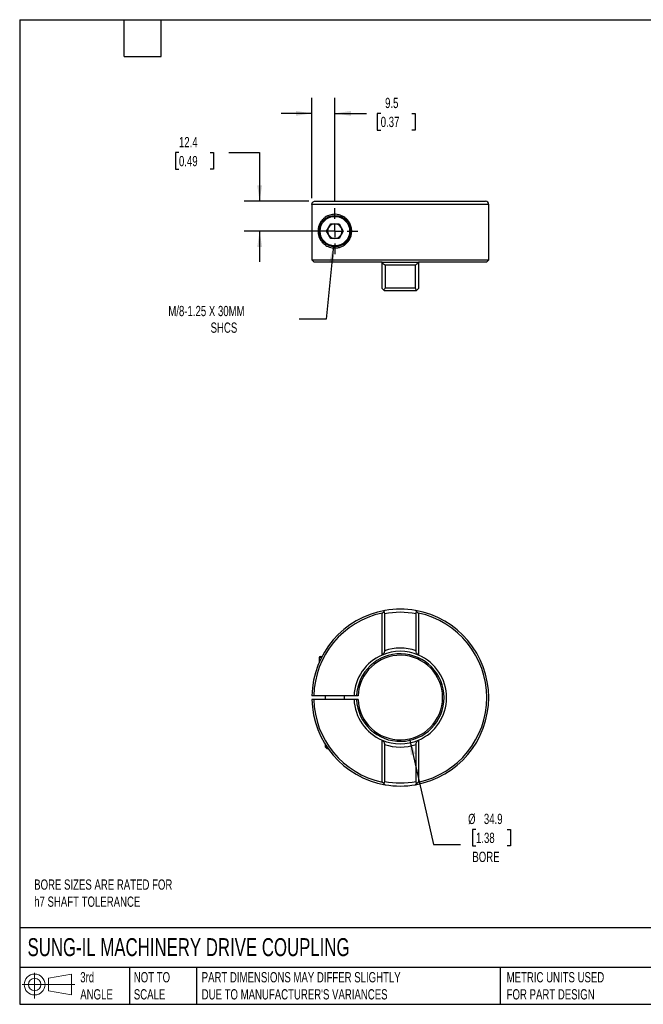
# Model space of a CAD drawing. Header units: millimetres. Extents: x 13 to 546, y 13 to 419.
# Tile 1 of 2: x 13 to 270, y 13 to 419. Entities that reach past the tile are written whole.
import ezdxf

# ---------------------------------------------------------------- set-up
doc = ezdxf.new("R2010")
doc.units = ezdxf.units.MM
doc.header["$LTSCALE"] = 2
doc.linetypes.add('SLD-Center', pattern=[19.05, 15.24, -1.27, 1.27, -1.27])
doc.linetypes.add('SLD-Solid', pattern=[0])
doc.layers.add('CENTER', color=40, linetype='SLD-Center')
doc.layers.add('SLD-DEFPOINTS', color=7, linetype='Continuous')
doc.layers.add('DIMENSIONS', color=140, linetype='SLD-Solid', lineweight=25)
doc.layers.add('TEXT', color=140, linetype='SLD-Solid', lineweight=25)
doc.styles.add('SLDTEXTSTYLE0', font='TXT', dxfattribs={"width": 0.7})
doc.dimstyles.new('SLDDIMSTYLE0', dxfattribs={"dimtxt": 4.316016, "dimasz": 6.604, "dimexe": 0, "dimexo": 0.0625, "dimgap": 1.079004, "dimtad": 0, "dimtih": 1, "dimtoh": 1, "dimdec": 1, "dimrnd": 1e-09, "dimzin": 12, "dimdsep": 46, "dimtxsty": 'SLDTEXTSTYLE0', "dimsah": 1, "dimcen": 0, "dimadec": 0, "dimazin": 3, "dimtfac": 1, "dimtdec": 1, "dimtofl": 0, "dimtmove": 0, "dimatfit": 3, "dimfxl": 0, "dimfrac": 2, "dimtolj": 1, "dimtzin": 12, "dimarcsym": 0})
doc.dimstyles.new('SLDDIMSTYLE3', dxfattribs={"dimtxt": 4.316016, "dimasz": 6.604, "dimexe": 0, "dimexo": 0.0625, "dimgap": 1.079004, "dimtad": 0, "dimtih": 1, "dimtoh": 1, "dimdec": 1, "dimrnd": 1e-09, "dimzin": 12, "dimdsep": 46, "dimtxsty": 'SLDTEXTSTYLE0', "dimsah": 1, "dimcen": 0.09, "dimadec": 0, "dimazin": 3, "dimtfac": 1, "dimtdec": 1, "dimtmove": 0, "dimatfit": 0, "dimfxl": 0, "dimfrac": 2, "dimtolj": 1, "dimtzin": 12, "dimarcsym": 0})
doc.dimstyles.new('SLDDIMSTYLE4', dxfattribs={"dimtxt": 4.316016, "dimasz": 6.604, "dimexe": 0, "dimexo": 0.0625, "dimgap": 1.079004, "dimtad": 0, "dimtih": 1, "dimtoh": 1, "dimdec": 1, "dimrnd": 1e-09, "dimzin": 12, "dimdsep": 46, "dimtxsty": 'SLDTEXTSTYLE0', "dimsah": 1, "dimcen": 0, "dimadec": 0, "dimazin": 3, "dimtfac": 1, "dimtdec": 1, "dimtofl": 0, "dimtmove": 0, "dimatfit": 3, "dimfxl": 0, "dimfrac": 2, "dimtolj": 1, "dimtzin": 12, "dimarcsym": 0})

# ---------------------------------------------------------------- blocks, each defined once
blk = doc.blocks.new('Block11')
at = {"color": 7, "linetype": 'SLD-Solid', "lineweight": 18}
for p, q in [((5.18, 10.62), (5.18, 0)), ((10.96, 8.33), (20.35, 10.06)), ((10.96, 3.19), (10.96, 8.33)), ((20.35, 10.06), (20.35, 1.46)), ((0, 5.76), (21.75, 5.76)), ((10.96, 3.19), (20.35, 1.46))]:
    blk.add_line(p, q, dxfattribs=at)
for radius in [4.3, 2.57]:
    blk.add_circle((5.18, 5.76), radius, dxfattribs=at)
blk = doc.blocks.new('Block12')
at = {"layer": 'SLD-DEFPOINTS'}
blk.add_blockref('Block11', (0, 0), dxfattribs=at)
blk = doc.blocks.new('_D')
at = {"layer": 'DIMENSIONS'}
for p, q in [((173.65, 122.26), (183.51, 78.64)), ((201.05, 84.91), (199.6, 84.91)), ((199.6, 84.91), (199.6, 78.05)), ((213.88, 84.91), (215.33, 84.91)), ((215.33, 84.91), (215.33, 78.05)), ((183.51, 78.64), (194.62, 78.64)), ((199.6, 78.05), (201.05, 78.05)), ((215.33, 78.05), (213.88, 78.05))]:
    blk.add_line(p, q, dxfattribs=at)
blk.add_solid([(173.65, 122.26), (174.11, 115.6), (176.1, 116.05)], dxfattribs=at)
at = {"layer": 'DIMENSIONS', "char_height": 4.233, "attachment_point": 1, "style": 'SLDTEXTSTYLE0'}
for s, insert in [('%%c', (197.79, 91.33)), ('34.9', (204.31, 91.33)), ('1.38', (201.05, 83.51)), ('BORE', (199.56, 75.68))]:
    blk.add_mtext(s, dxfattribs=dict(at, insert=insert))
blk = doc.blocks.new('_D_4')
at = {"layer": 'DIMENSIONS'}
for p, q in [((78.44, 364.25), (76.99, 364.25)), ((76.99, 364.25), (76.99, 357.39)), ((91.27, 364.25), (92.72, 364.25)), ((92.72, 364.25), (92.72, 357.39)), ((99.05, 364.25), (111.75, 364.25)), ((111.75, 364.25), (111.75, 344.18)), ((76.99, 357.39), (78.44, 357.39)), ((92.72, 357.39), (91.27, 357.39)), ((132.07, 344.18), (105.4, 344.18)), ((140.26, 331.83), (105.4, 331.83)), ((111.75, 331.83), (111.75, 319.13))]:
    blk.add_line(p, q, dxfattribs=at)
for points in [[(111.75, 344.18), (112.77, 350.78), (110.74, 350.78)], [(111.75, 331.83), (110.74, 325.23), (112.77, 325.23)]]:
    blk.add_solid(points, dxfattribs=at)
at = {"layer": 'DIMENSIONS', "char_height": 4.233, "attachment_point": 1, "style": 'SLDTEXTSTYLE0'}
for s, insert in [('12.4', (78.44, 370.68)), ('0.49', (78.44, 362.85))]:
    blk.add_mtext(s, dxfattribs=dict(at, insert=insert))
blk = doc.blocks.new('_D_5')
at = {"layer": 'DIMENSIONS'}
for p, q in [((133.31, 345.42), (133.31, 386.78)), ((142.8, 343.86), (142.8, 386.78)), ((133.31, 380.43), (120.61, 380.43)), ((142.8, 380.43), (155.87, 380.43)), ((161.72, 380.43), (160.27, 380.43)), ((160.27, 380.43), (160.27, 373.57)), ((174.55, 380.43), (176, 380.43)), ((176, 380.43), (176, 373.57)), ((160.27, 373.57), (161.72, 373.57)), ((176, 373.57), (174.55, 373.57))]:
    blk.add_line(p, q, dxfattribs=at)
for points in [[(133.31, 380.43), (126.7, 381.44), (126.7, 379.41)], [(142.8, 380.43), (149.4, 379.41), (149.4, 381.44)]]:
    blk.add_solid(points, dxfattribs=at)
at = {"layer": 'DIMENSIONS', "char_height": 4.233, "attachment_point": 1, "style": 'SLDTEXTSTYLE0'}
for s, insert in [('9.5', (163.52, 386.85)), ('0.37', (161.72, 379.02))]:
    blk.add_mtext(s, dxfattribs=dict(at, insert=insert))
blk = doc.blocks.new('_D_6')
at = {"layer": 'DIMENSIONS'}
for p, q in [((142.19, 325.76), (139.17, 295.52)), ((139.17, 295.52), (128.05, 295.52))]:
    blk.add_line(p, q, dxfattribs=at)
blk.add_solid([(142.19, 325.76), (140.52, 319.29), (142.55, 319.09)], dxfattribs=at)
at = {"layer": 'DIMENSIONS', "attachment_point": 1, "style": 'SLDTEXTSTYLE0'}
for s, insert, char_height in [('M/8-1.25 X 30MM', (74.05, 300.97), 4.2333), ('SHCS', (91.51, 294.11), 4.233)]:
    blk.add_mtext(s, dxfattribs=dict(at, insert=insert, char_height=char_height))
blk = doc.blocks.new('SW_CENTERMARKSYMBOL_0')
at = {"layer": 'CENTER', "color": 0}
for p, q in [((0, 5.08), (0, 9.49)), ((-5.08, 0), (-9.49, 0)), ((0, 0), (-2.54, 0)), ((0, 0), (0, 2.54)), ((0, 0), (0, -2.54)), ((0, 0), (2.54, 0)), ((5.08, 0), (9.49, 0)), ((0, -5.08), (0, -9.49))]:
    blk.add_line(p, q, dxfattribs=at)

msp = doc.modelspace()

# ---------------------------------------------------------------- linework, layer by layer
for p, q in [((133.31, 342.88), (133.31, 319.98)), ((206.3, 342.88), (133.31, 342.88)), ((134.61, 344.18), (205, 344.18)), ((206.3, 319.98), (206.3, 342.88)), ((139.34, 331.83), (141.07, 334.83)), ((141.07, 334.83), (144.53, 334.83)), ((144.53, 334.83), (146.26, 331.83)), ((141.07, 328.83), (139.34, 331.83)), ((146.26, 331.83), (144.53, 328.83)), ((144.53, 328.83), (141.07, 328.83)), ((133.31, 319.98), (206.3, 319.98)), ((134.11, 319.18), (133.31, 319.98)), ((134.11, 319.18), (162.3, 319.18)), ((162.3, 318.88), (162.3, 319.18)), ((177.3, 318.88), (162.3, 318.88)), ((162.3, 318.76), (162.3, 318.88)), ((162.3, 308.18), (162.3, 318.76)), ((176.06, 317.78), (163.54, 317.78)), ((163.54, 317.78), (163.54, 308.48)), ((176.06, 308.48), (176.06, 317.78)), ((177.3, 319.18), (205.5, 319.18)), ((177.3, 319.18), (177.3, 318.88)), ((177.3, 318.88), (177.3, 318.76)), ((177.3, 318.76), (177.3, 308.18)), ((205.5, 319.18), (206.3, 319.98)), ((162.98, 307.5), (162.3, 308.18)), ((176.3, 307.18), (163.3, 307.18)), ((163.54, 308.48), (176.06, 308.48)), ((177.3, 308.18), (176.62, 307.5)), ((162.98, 174.7), (162.3, 174.02)), ((162.3, 174.02), (162.3, 174.2)), ((162.3, 156.9), (162.3, 174.02)), ((163.3, 173.89), (163.3, 158.63)), ((176.3, 158.63), (176.3, 173.89)), ((177.3, 174.02), (176.62, 174.7)), ((177.3, 174.2), (177.3, 174.02)), ((177.3, 174.02), (177.3, 156.9)), ((136.3, 155.9), (136.3, 153.79)), ((137.29, 155.9), (136.3, 155.9)), ((136.7, 156.3), (137.5, 156.3)), ((134.11, 140.05), (133.31, 140.05)), ((134.11, 138.55), (133.31, 138.55)), ((150.71, 140.05), (134.11, 140.05)), ((150.71, 138.55), (134.11, 138.55)), ((138.8, 140.05), (138.8, 138.55)), ((146.8, 138.55), (146.8, 140.05)), ((151.75, 140.05), (150.71, 140.05)), ((151.75, 138.55), (150.71, 138.55)), ((152.35, 140.05), (151.75, 140.05)), ((152.35, 138.55), (151.75, 138.55)), ((138.8, 120.03), (138.8, 118.99)), ((138.8, 118.99), (139.49, 118.3)), ((138.8, 118.99), (139.47, 118.99)), ((139.49, 118.3), (139.95, 118.3)), ((162.3, 104.58), (162.3, 121.69)), ((163.3, 119.96), (163.3, 104.7)), ((176.3, 104.7), (176.3, 119.96)), ((177.3, 121.69), (177.3, 104.58)), ((162.3, 104.58), (162.98, 103.89)), ((162.3, 104.39), (162.3, 104.57)), ((176.62, 103.89), (177.3, 104.58)), ((177.3, 104.57), (177.3, 104.39))]:
    msp.add_line(p, q)
for radius in [6.5, 6.1]:
    msp.add_circle((142.8, 331.83), radius)
for centre, radius, start, end in [((205, 342.88), 1.3, 0, 90), ((142.8, 331.83), 3, 150, 210), ((142.8, 331.83), 3, 90, 150), ((142.8, 331.83), 3, 30, 90), ((142.8, 331.83), 3, 330, 30), ((142.8, 331.83), 3, 210, 270), ((142.8, 331.83), 3, 270, 330), ((169.8, 139.3), 36.5, 99.8792, 178.8226), ((169.8, 139.3), 36.5, 80.1208, 99.8792), ((169.8, 139.3), 36.5, 279.9208, 80.1181), ((169.8, 139.3), 35.7, 102.1273, 178.7962), ((169.8, 139.3), 35.2, 79.3587, 100.6413), ((169.8, 139.3), 35.7, 282.1273, 77.8727), ((169.8, 139.3), 20.4, 71.4201, 108.5799), ((136.7, 155.9), 0.4, 90, 180), ((169.8, 139.3), 19.1, 113.1207, 177.7496), ((169.8, 139.3), 18.06, 182.3797, 177.6203), ((169.8, 139.3), 17.46, 182.4616, 177.5384), ((169.8, 139.3), 19.1, 66.8793, 113.1207), ((169.8, 139.3), 19.1, 293.1207, 66.8793), ((169.8, 139.3), 36.5, 181.1774, 260.1208), ((169.8, 139.3), 35.7, 181.2038, 257.8727), ((169.8, 139.3), 19.1, 182.2504, 246.8793), ((169.8, 139.3), 19.1, 246.8793, 293.1207), ((169.8, 139.3), 20.4, 251.4201, 288.5799), ((169.8, 139.3), 35.2, 259.3587, 280.6413), ((169.8, 139.3), 36.5, 260.1208, 279.8792)]:
    msp.add_arc(centre, radius, start, end)
for points, knots in [([(133.31, 342.88), (133.31, 343.05), (133.34, 343.22), (133.44, 343.46), (133.48, 343.53), (133.57, 343.67), (133.63, 343.74), (133.81, 343.92), (133.95, 344.02), (134.27, 344.15), (134.44, 344.18), (134.61, 344.18)], [0, 0, 0, 0, 0.25, 0.25, 0.375, 0.375, 0.5, 0.5, 0.75, 0.75, 1, 1, 1, 1]), ([(142.8, 324.88), (141.99, 324.88), (141.24, 325.02), (140.2, 325.37), (139.87, 325.52), (139.22, 325.86), (138.92, 326.05), (138.35, 326.48), (138.07, 326.72), (137.56, 327.25), (137.32, 327.54), (136.98, 328.02), (136.88, 328.19), (136.67, 328.54), (136.58, 328.73), (136.39, 329.13), (136.31, 329.33), (136.15, 329.78), (136.08, 330.03), (135.99, 330.41), (135.97, 330.55), (135.92, 330.82), (135.9, 330.97), (135.87, 331.26), (135.86, 331.4), (135.85, 331.7), (135.85, 331.85), (135.86, 332.16), (135.86, 332.3), (135.89, 332.6), (135.91, 332.74), (135.97, 333.16), (136.03, 333.42), (136.16, 333.91), (136.24, 334.14), (136.41, 334.57), (136.5, 334.77), (136.79, 335.34), (137, 335.68), (137.47, 336.3), (137.71, 336.58), (138.24, 337.09), (138.52, 337.32), (139.11, 337.73), (139.43, 337.92), (140.08, 338.24), (140.42, 338.37), (141.13, 338.59), (141.49, 338.67), (142.06, 338.74), (142.26, 338.76), (142.66, 338.78), (142.86, 338.78), (143.47, 338.76), (143.89, 338.71), (144.52, 338.57), (144.74, 338.51), (145.16, 338.37), (145.38, 338.29), (146.02, 338.01), (146.44, 337.77), (147.05, 337.33), (147.25, 337.17), (147.64, 336.82), (147.83, 336.63), (148.18, 336.23), (148.35, 336.02), (148.67, 335.56), (148.82, 335.32), (149.22, 334.56), (149.42, 334.02), (149.7, 332.85), (149.76, 332.25), (149.74, 331.35), (149.71, 331.05), (149.62, 330.46), (149.55, 330.17), (149.39, 329.6), (149.29, 329.32), (149.06, 328.79), (148.92, 328.53), (148.64, 328.05), (148.48, 327.81), (148.14, 327.37), (147.96, 327.17), (147.59, 326.79), (147.4, 326.61), (147, 326.29), (146.8, 326.14), (146.18, 325.73), (145.75, 325.52), (145.11, 325.27), (144.89, 325.2), (144.47, 325.08), (144.25, 325.03), (143.83, 324.95), (143.62, 324.93), (143.21, 324.89), (143, 324.88), (142.8, 324.88)], [0, 0, 0, 0, 0.0625, 0.0625, 0.09375, 0.09375, 0.125, 0.125, 0.15625, 0.15625, 0.1875, 0.1875, 0.203125, 0.203125, 0.21875, 0.21875, 0.234375, 0.234375, 0.25, 0.25, 0.257812, 0.257812, 0.265625, 0.265625, 0.273437, 0.273437, 0.28125, 0.28125, 0.289062, 0.289062, 0.296875, 0.296875, 0.3125, 0.3125, 0.328125, 0.328125, 0.34375, 0.34375, 0.375, 0.375, 0.40625, 0.40625, 0.4375, 0.4375, 0.46875, 0.46875, 0.5, 0.5, 0.53125, 0.53125, 0.546875, 0.546875, 0.5625, 0.5625, 0.59375, 0.59375, 0.609375, 0.609375, 0.625, 0.625, 0.65625, 0.65625, 0.671875, 0.671875, 0.6875, 0.6875, 0.703125, 0.703125, 0.71875, 0.71875, 0.75, 0.75, 0.78125, 0.78125, 0.796875, 0.796875, 0.8125, 0.8125, 0.828125, 0.828125, 0.84375, 0.84375, 0.859375, 0.859375, 0.875, 0.875, 0.890625, 0.890625, 0.90625, 0.90625, 0.9375, 0.9375, 0.953125, 0.953125, 0.96875, 0.96875, 0.984375, 0.984375, 1, 1, 1, 1]), ([(163.54, 308.48), (163.54, 308.26), (163.46, 308.05), (163.25, 307.72), (163.12, 307.6), (162.98, 307.5)], [0, 0, 0, 0, 0.5, 0.5, 1, 1, 1, 1]), ([(162.98, 307.5), (163.03, 307.45), (163.07, 307.41), (163.15, 307.33), (163.18, 307.3), (163.27, 307.21), (163.3, 307.18), (163.3, 307.18)], [0, 0, 0, 0, 0.25, 0.25, 0.5, 0.5, 1, 1, 1, 1]), ([(176.62, 307.5), (176.48, 307.6), (176.35, 307.72), (176.19, 307.96), (176.14, 308.06), (176.08, 308.26), (176.06, 308.37), (176.06, 308.48)], [0, 0, 0, 0, 0.5, 0.5, 0.75, 0.75, 1, 1, 1, 1]), ([(176.3, 307.18), (176.3, 307.18), (176.31, 307.19), (176.34, 307.22), (176.36, 307.24), (176.42, 307.3), (176.45, 307.33), (176.53, 307.41), (176.57, 307.45), (176.62, 307.5)], [0, 0, 0, 0, 0.25, 0.25, 0.5, 0.5, 0.75, 0.75, 1, 1, 1, 1]), ([(163.54, 175.26), (163.54, 175.26), (163.46, 175.18), (163.25, 174.97), (163.12, 174.84), (162.98, 174.7)], [0, 0, 0, 0, 0.5, 0.5, 1, 1, 1, 1]), ([(176.62, 174.7), (176.48, 174.84), (176.35, 174.97), (176.19, 175.13), (176.14, 175.17), (176.08, 175.24), (176.06, 175.26), (176.06, 175.26)], [0, 0, 0, 0, 0.5, 0.5, 0.75, 0.75, 1, 1, 1, 1]), ([(162.98, 174.7), (163.03, 174.65), (163.07, 174.6), (163.15, 174.49), (163.18, 174.42), (163.27, 174.21), (163.3, 174.05), (163.3, 173.89)], [0, 0, 0, 0, 0.25, 0.25, 0.5, 0.5, 1, 1, 1, 1]), ([(176.3, 173.89), (176.3, 173.97), (176.31, 174.05), (176.34, 174.21), (176.36, 174.28), (176.42, 174.42), (176.45, 174.48), (176.53, 174.6), (176.57, 174.65), (176.62, 174.7)], [0, 0, 0, 0, 0.25, 0.25, 0.5, 0.5, 0.75, 0.75, 1, 1, 1, 1]), ([(163.3, 158.63), (163.3, 158.53), (163.29, 158.44), (163.26, 158.25), (163.23, 158.16), (163.14, 157.89), (163.06, 157.73), (162.87, 157.44), (162.77, 157.32), (162.54, 157.09), (162.42, 156.99), (162.3, 156.9)], [0, 0, 0, 0, 0.125, 0.125, 0.25, 0.25, 0.5, 0.5, 0.75, 0.75, 1, 1, 1, 1]), ([(177.3, 156.9), (177.18, 156.99), (177.06, 157.09), (176.84, 157.31), (176.73, 157.44), (176.54, 157.73), (176.46, 157.89), (176.37, 158.15), (176.35, 158.25), (176.31, 158.44), (176.3, 158.53), (176.3, 158.63)], [0, 0, 0, 0, 0.25, 0.25, 0.5, 0.5, 0.75, 0.75, 0.875, 0.875, 1, 1, 1, 1]), ([(162.3, 121.69), (162.42, 121.61), (162.54, 121.51), (162.76, 121.28), (162.87, 121.15), (163.06, 120.86), (163.14, 120.7), (163.23, 120.44), (163.25, 120.35), (163.29, 120.16), (163.3, 120.06), (163.3, 119.96)], [0, 0, 0, 0, 0.25, 0.25, 0.5, 0.5, 0.75, 0.75, 0.875, 0.875, 1, 1, 1, 1]), ([(176.3, 119.96), (176.3, 120.06), (176.31, 120.16), (176.34, 120.34), (176.37, 120.44), (176.46, 120.7), (176.54, 120.86), (176.73, 121.15), (176.83, 121.28), (177.06, 121.51), (177.18, 121.61), (177.3, 121.69)], [0, 0, 0, 0, 0.125, 0.125, 0.25, 0.25, 0.5, 0.5, 0.75, 0.75, 1, 1, 1, 1]), ([(163.3, 104.7), (163.3, 104.62), (163.29, 104.54), (163.26, 104.39), (163.24, 104.31), (163.18, 104.17), (163.15, 104.11), (163.07, 103.99), (163.03, 103.94), (162.98, 103.89)], [0, 0, 0, 0, 0.25, 0.25, 0.5, 0.5, 0.75, 0.75, 1, 1, 1, 1]), ([(162.98, 103.89), (163.12, 103.75), (163.25, 103.62), (163.41, 103.46), (163.46, 103.42), (163.52, 103.36), (163.54, 103.34), (163.54, 103.34)], [0, 0, 0, 0, 0.5, 0.5, 0.75, 0.75, 1, 1, 1, 1]), ([(176.06, 103.34), (176.06, 103.34), (176.14, 103.41), (176.35, 103.62), (176.48, 103.75), (176.62, 103.89)], [0, 0, 0, 0, 0.5, 0.5, 1, 1, 1, 1]), ([(176.62, 103.89), (176.57, 103.94), (176.53, 103.99), (176.45, 104.11), (176.42, 104.17), (176.33, 104.38), (176.3, 104.54), (176.3, 104.7)], [0, 0, 0, 0, 0.25, 0.25, 0.5, 0.5, 1, 1, 1, 1])]:
    msp.add_open_spline(points, degree=3, knots=knots)
for points in [[(162.3, 318.76), (162.72, 318.44), (163.13, 318.11), (163.54, 317.78)], [(176.06, 317.78), (176.47, 318.11), (176.88, 318.44), (177.3, 318.76)], [(162.3, 156.86), (162.3, 156.86), (162.3, 156.88), (162.3, 156.9)], [(177.3, 156.9), (177.3, 156.88), (177.3, 156.86), (177.3, 156.86)], [(162.3, 121.69), (162.3, 121.72), (162.3, 121.73), (162.3, 121.73)], [(177.3, 121.73), (177.3, 121.73), (177.3, 121.72), (177.3, 121.69)]]:
    msp.add_open_spline(points, degree=3)
at = {"layer": 'TEXT'}
for p, q in [((12.7, 419.1), (546.1, 419.1)), ((12.7, 419.1), (12.7, 12.7)), ((55.88, 403.86), (55.88, 419.1)), ((71.12, 403.86), (71.12, 419.1)), ((55.88, 403.86), (71.12, 403.86)), ((546.1, 44.25), (12.7, 44.25)), ((546.1, 27.94), (12.7, 27.94)), ((58.09, 27.94), (58.09, 12.7)), ((85.67, 27.94), (85.67, 12.7)), ((210.97, 27.94), (210.97, 12.7)), ((12.7, 12.7), (546.1, 12.7))]:
    msp.add_line(p, q, dxfattribs=at)

# ---------------------------------------------------------------- block references
at = {"layer": 'CENTER'}
msp.add_blockref('SW_CENTERMARKSYMBOL_0', (142.8, 331.83), dxfattribs=at)
at = {"layer": 'SLD-DEFPOINTS'}
msp.add_blockref('Block12', (13.68, 15.11), dxfattribs=at)

# ---------------------------------------------------------------- texts
at = {"layer": 'TEXT', "attachment_point": 1, "style": 'SLDTEXTSTYLE0'}
for s, insert, char_height in [('BORE SIZES ARE RATED FOR^Jh7 SHAFT TOLERANCE', (18.68, 64.24), 4.2333), ('SUNG-IL MACHINERY DRIVE COUPLING', (15.93, 40), 7.4083), ('3rd^JANGLE', (37.7, 25.99), 4.233), ('NOT TO^JSCALE', (59.81, 25.99), 4.2333), ("PART DIMENSIONS MAY DIFFER SLIGHTLY ^JDUE TO MANUFACTURER'S VARIANCES", (87.83, 25.99), 4.2333), ('METRIC UNITS USED ^JFOR PART DESIGN', (213.71, 25.99), 4.2333)]:
    msp.add_mtext(s, dxfattribs=dict(at, insert=insert, char_height=char_height))

# ---------------------------------------------------------------- dimensions: what is measured, and where the dimension line sits
at = {"layer": 'DIMENSIONS'}
dim = msp.add_linear_dim(base=(142.8, 380.43), p1=(133.31, 342.88), p2=(142.8, 341.32), dimstyle='SLDDIMSTYLE3', dxfattribs=at)
dim.commit()
dim.dimension.update_dxf_attribs({"geometry": '_D_5', "text_midpoint": (168.14, 380.43), "dimtype": 160})
dim = msp.add_linear_dim(base=(111.75192624, 331.83030152), p1=(134.60804754, 344.18030152), p2=(142.80005657, 331.83030152), angle=90, dimstyle='SLDDIMSTYLE3', dxfattribs=at)
dim.commit()
dim.dimension.update_dxf_attribs({"geometry": '_D_4', "text_midpoint": (111.75192624, 364.253581), "dimtype": 160})
dim = msp.add_diameter_dim_2p(p1=(143.41, 337.9), p2=(142.19, 325.76), text='M/8-1.25 X 30MM\\PSHCS', dimstyle='SLDDIMSTYLE4', override={"dimpost": '<>'}, dxfattribs=at)
dim.commit()
dim.dimension.update_dxf_attribs({"geometry": '_D_6', "text_midpoint": (99.46, 295.52), "dimtype": 163})
dim = msp.add_diameter_dim_2p(p1=(165.95, 156.33), p2=(173.65, 122.26), text='<>\\PBORE', dimstyle='SLDDIMSTYLE0', dxfattribs=at)
dim.commit()
dim.dimension.update_dxf_attribs({"geometry": '_D', "text_midpoint": (207.47, 80.87), "dimtype": 163})

doc.saveas('drawing.dxf')
